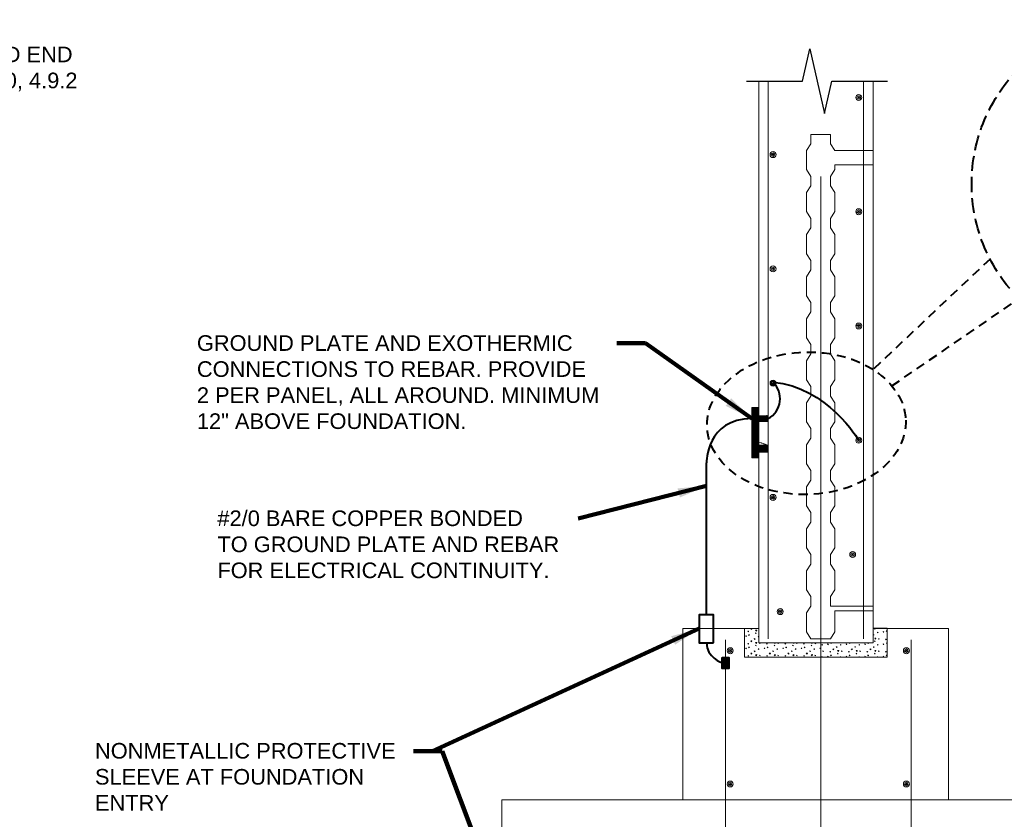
# Model space of a CAD drawing. Header units: inches. Extents: x 3093 to 4270, y -1112 to 250.
# Tile 6 of 8: x 3776 to 4086, y -605 to -353. Entities that reach past the tile are written whole.
import ezdxf

# ---------------------------------------------------------------- set-up
doc = ezdxf.new("R2010")
doc.units = ezdxf.units.IN
doc.header["$LTSCALE"] = 25
doc.header["$MEASUREMENT"] = 0
doc.linetypes.add('DGN Style 2', pattern=[0.190084, 0.11405, -0.076034])
doc.linetypes.add('DGN Style 3', pattern=[0.266118, 0.190084, -0.076034])
for name, color, linetype, lineweight in [('E-ANNO-TEXT', 7, 'Continuous', 0), ('E-LTNG-COND', 212, 'Continuous', 40), ('G-ANNO-DIM', 1, 'Continuous', 0), ('G-ANNO-PATT', 9, 'Continuous', 0), ('G-ANNO-TEXT', 2, 'Continuous', 30), ('S-FNDN-FTNG', 48, 'Continuous', 13), ('S-REIN-RBAR', 5, 'Continuous', 13), ('S-WALL-LOAD', 3, 'Continuous', 13)]:
    doc.layers.add(name, color=color, linetype=linetype, lineweight=lineweight)
doc.styles.add("_1 4 1'-0", font='arial.ttf', dxfattribs={"height": 6})
doc.styles.add('Notes', font='arial.ttf', dxfattribs={"height": 0.098425})
doc.dimstyles.new("1 4 1'-0", dxfattribs={"dimtxt": 6, "dimasz": 9, "dimexe": 3, "dimexo": 3, "dimgap": 3, "dimtad": 1, "dimdec": 0, "dimzin": 11, "dimdsep": 46, "dimlunit": 3, "dimtxsty": "_1 4 1'-0", "dimcen": 0.09, "dimclrd": 256, "dimadec": 4, "dimazin": 3, "dimtfac": 1, "dimtdec": 0, "dimtofl": 0, "dimtmove": 0, "dimatfit": 3, "dimfxl": 1, "dimfrac": 2, "dimtolj": 1, "dimtzin": 11, "dimlwd": -1, "dimarcsym": 0})

# ---------------------------------------------------------------- blocks, each defined once
blk = doc.blocks.new('REINFDOT')
at = {"ltscale": 3.175}
for radius in [0.00992, 0.00595, 0.00198]:
    blk.add_circle((0, 0), radius, dxfattribs=at)
blk = doc.blocks.new('REINF. DOT')
at = {"layer": 'S-REIN-RBAR', "xscale": 100, "yscale": 100, "zscale": 100, "rotation": 90.00000000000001}
blk.add_blockref('REINFDOT', (115.99, 78.07), dxfattribs=at)
blk = doc.blocks.new('REINF. DOT_1')
at = {"layer": 'S-REIN-RBAR', "extrusion": (0, 0, -1), "xscale": 100, "yscale": -100, "zscale": 100, "rotation": 89.99999999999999}
blk.add_blockref('REINFDOT', (-115.99, 78.07), dxfattribs=at)

msp = doc.modelspace()

# ---------------------------------------------------------------- hatches: boundary and pattern name
at = {"layer": 'E-ANNO-TEXT'}
h = msp.add_hatch(dxfattribs=at)
h.set_pattern_fill('CROSSHATCH', color=6, style=0, pattern_type=2)
h.set_pattern_definition([(45, (4008.2952, -480.6568), (-0.70711, 0.70711), []), (315, (4008.295, -480.657), (8.485, 8.485), [])])
edge = h.paths.add_edge_path()
edge.add_line((4009.12, -486.14), (4009.12, -479.62))
edge.add_line((4009.12, -479.62), (4009.12, -477.85))
edge.add_line((4009.12, -477.85), (4009.12, -475.22))
edge.add_line((4009.12, -475.22), (4006.91, -475.22))
edge.add_line((4006.91, -475.22), (4006.91, -485.25))
edge.add_ellipse((4026.46, -455.78), major_axis=(-40.19, -2.84), ratio=0.823702, start_angle=57.6063, end_angle=61.1534)
h = msp.add_hatch(dxfattribs=at)
h.set_pattern_fill('CROSSHATCH', color=6, style=0, pattern_type=2)
h.set_pattern_definition([(45, (4008.4914, -488.1628), (-0.70711, 0.70711), []), (315, (4008.491, -488.163), (8.485, 8.485), [])])
edge = h.paths.add_edge_path()
edge.add_ellipse((4026.46, -455.78), major_axis=(-40.19, -2.84), ratio=0.823702, start_angle=57.6063, end_angle=61.1534)
edge.add_line((4009.12, -486.14), (4009.12, -479.62))
edge.add_line((4009.12, -479.62), (4009.12, -477.85))
edge.add_line((4009.12, -477.85), (4009.12, -475.22))
edge.add_line((4009.12, -475.22), (4006.91, -475.22))
edge.add_line((4006.91, -475.22), (4006.91, -485.25))
h = msp.add_hatch(dxfattribs=at)
h.set_pattern_fill('CROSSHATCH', color=6, style=0, pattern_type=2)
h.set_pattern_definition([(45, (4007.5105, -478.3511), (-0.70711, 0.70711), []), (315, (4007.51, -478.351), (8.485, 8.485), [])])
edge = h.paths.add_edge_path()
edge.add_ellipse((4026.46, -455.78), major_axis=(-40.19, -2.84), ratio=0.823702, start_angle=57.6063, end_angle=61.1534)
edge.add_line((4009.12, -486.14), (4009.12, -479.62))
edge.add_line((4009.12, -479.62), (4009.12, -477.85))
edge.add_line((4009.12, -477.85), (4009.12, -475.22))
edge.add_line((4009.12, -475.22), (4006.91, -475.22))
edge.add_line((4006.91, -475.22), (4006.91, -485.25))
h = msp.add_hatch(dxfattribs=at)
h.set_pattern_fill('CROSSHATCH', color=6, style=0, pattern_type=2)
h.set_pattern_definition([(45, (4007.7066, -477.3699), (-0.70711, 0.70711), []), (315, (4007.707, -477.37), (8.485, 8.485), [])])
edge = h.paths.add_edge_path()
edge.add_ellipse((4026.46, -455.78), major_axis=(-40.19, -2.84), ratio=0.823702, start_angle=57.6063, end_angle=61.1534)
edge.add_line((4009.12, -486.14), (4009.12, -479.62))
edge.add_line((4009.12, -479.62), (4009.12, -477.85))
edge.add_line((4009.12, -477.85), (4009.12, -475.22))
edge.add_line((4009.12, -475.22), (4006.91, -475.22))
edge.add_line((4006.91, -475.22), (4006.91, -485.25))
h = msp.add_hatch(dxfattribs=at)
h.set_pattern_fill('CROSSHATCH', color=6, style=0, pattern_type=2)
h.set_pattern_definition([(45, (4007.9519, -476.4378), (-0.70711, 0.70711), []), (315, (4007.952, -476.438), (8.485, 8.485), [])])
edge = h.paths.add_edge_path()
edge.add_ellipse((4026.46, -455.78), major_axis=(-40.19, -2.84), ratio=0.823702, start_angle=57.6063, end_angle=61.1534)
edge.add_line((4009.12, -486.14), (4009.12, -479.62))
edge.add_line((4009.12, -479.62), (4009.12, -477.85))
edge.add_line((4009.12, -477.85), (4009.12, -475.22))
edge.add_line((4009.12, -475.22), (4006.91, -475.22))
edge.add_line((4006.91, -475.22), (4006.91, -485.25))
h = msp.add_hatch(dxfattribs=at)
h.set_pattern_fill('CROSSHATCH', color=6, style=0, pattern_type=2)
h.set_pattern_definition([(45, (4007.9028, -482.2267), (-0.70711, 0.70711), []), (315, (4007.903, -482.227), (8.485, 8.485), [])])
edge = h.paths.add_edge_path()
edge.add_ellipse((4026.46, -455.78), major_axis=(-40.19, -2.84), ratio=0.823702, start_angle=57.6063, end_angle=61.1534)
edge.add_line((4009.12, -486.14), (4009.12, -479.62))
edge.add_line((4009.12, -479.62), (4009.12, -477.85))
edge.add_line((4009.12, -477.85), (4009.12, -475.22))
edge.add_line((4009.12, -475.22), (4006.91, -475.22))
edge.add_line((4006.91, -475.22), (4006.91, -485.25))
h = msp.add_hatch(dxfattribs=at)
h.set_pattern_fill('CROSSHATCH', color=6, style=0, pattern_type=2)
h.set_pattern_definition([(45, (4007.8047, -484.14), (-0.70711, 0.70711), []), (315, (4007.805, -484.14), (8.485, 8.485), [])])
edge = h.paths.add_edge_path()
edge.add_line((4009.12, -486.14), (4009.12, -479.62))
edge.add_line((4009.12, -479.62), (4009.12, -477.85))
edge.add_line((4009.12, -477.85), (4009.12, -475.22))
edge.add_line((4009.12, -475.22), (4006.91, -475.22))
edge.add_line((4006.91, -475.22), (4006.91, -485.25))
edge.add_ellipse((4026.46, -455.78), major_axis=(-40.19, -2.84), ratio=0.823702, start_angle=57.6063, end_angle=61.1534)
h = msp.add_hatch(dxfattribs=at)
h.set_pattern_fill('CROSSHATCH', color=6, style=0, pattern_type=2)
h.set_pattern_definition([(45, (4007.6576, -487.6722), (-0.70711, 0.70711), []), (315, (4007.658, -487.672), (8.485, 8.485), [])])
edge = h.paths.add_edge_path()
edge.add_ellipse((4026.46, -455.78), major_axis=(-40.19, -2.84), ratio=0.823702, start_angle=57.6063, end_angle=61.1534)
edge.add_line((4009.12, -486.14), (4009.12, -479.62))
edge.add_line((4009.12, -479.62), (4009.12, -477.85))
edge.add_line((4009.12, -477.85), (4009.12, -475.22))
edge.add_line((4009.12, -475.22), (4006.91, -475.22))
edge.add_line((4006.91, -475.22), (4006.91, -485.25))
h = msp.add_hatch(dxfattribs=at)
h.set_pattern_fill('CROSSHATCH', color=6, style=0, pattern_type=2)
h.set_pattern_definition([(45, (4010.257, -478.7925), (-0.7071, 0.7071), []), (315, (4010.257, -478.792), (8.485, 8.485), [])])
h.paths.add_polyline_path([(4009.12, -479.62), (4012.12, -479.62), (4012.12, -477.79), (4009.12, -477.85)])
h = msp.add_hatch(dxfattribs=at)
h.set_pattern_fill('CROSSHATCH', color=6, style=0, pattern_type=2)
h.set_pattern_definition([(45, (4007.4614, -477.5169), (-0.7071, 0.7071), []), (315, (4007.461, -477.517), (8.485, 8.485), [])])
h.paths.add_polyline_path([(4009.12, -479.62), (4012.12, -479.62), (4012.12, -477.79), (4009.12, -477.85)])
h = msp.add_hatch(dxfattribs=at)
h.set_pattern_fill('CROSSHATCH', color=6, style=0, pattern_type=2)
h.set_pattern_definition([(45, (4010.5513, -478.9396), (-0.7071, 0.7071), []), (315, (4010.551, -478.94), (8.485, 8.485), [])])
h.paths.add_polyline_path([(4009.12, -479.62), (4012.12, -479.62), (4012.12, -477.79), (4009.12, -477.85)])
h = msp.add_hatch(dxfattribs=at)
h.set_pattern_fill('CROSSHATCH', color=6, style=0, pattern_type=2)
h.set_pattern_definition([(45, (4009.8156, -478.9887), (-0.7071, 0.7071), []), (315, (4009.816, -478.989), (8.485, 8.485), [])])
h.paths.add_polyline_path([(4012.12, -479.62), (4012.12, -477.79), (4009.12, -477.85), (4009.12, -479.62)])
h = msp.add_hatch(dxfattribs=at)
h.set_pattern_fill('CROSSHATCH', color=6, style=0, pattern_type=2)
h.set_pattern_definition([(45, (4010.4532, -478.6453), (-0.7071, 0.7071), []), (315, (4010.453, -478.645), (8.485, 8.485), [])])
h.paths.add_polyline_path([(4012.12, -479.62), (4012.12, -477.79), (4009.12, -477.85), (4009.12, -479.62)])
h = msp.add_hatch(dxfattribs=at)
h.set_pattern_fill('CROSSHATCH', color=6, style=0, pattern_type=2)
h.set_pattern_definition([(45, (4011.287, -478.6453), (-0.7071, 0.7071), []), (315, (4011.287, -478.645), (8.485, 8.485), [])])
h.paths.add_polyline_path([(4012.12, -479.62), (4012.12, -477.79), (4009.12, -477.85), (4009.12, -479.62)])
h = msp.add_hatch(dxfattribs=at)
h.set_pattern_fill('CROSSHATCH', color=6, style=0, pattern_type=2)
h.set_pattern_definition([(45, (4011.5813, -478.7925), (-0.7071, 0.7071), []), (315, (4011.581, -478.792), (8.485, 8.485), [])])
h.paths.add_polyline_path([(4012.12, -477.79), (4009.12, -477.85), (4009.12, -479.62), (4012.12, -479.62)])
h = msp.add_hatch(dxfattribs=at)
h.set_pattern_fill('CROSSHATCH', color=6, style=0, pattern_type=2)
h.set_pattern_definition([(45, (4009.4233, -478.6944), (-0.7071, 0.7071), []), (315, (4009.423, -478.694), (8.485, 8.485), [])])
h.paths.add_polyline_path([(4012.12, -477.79), (4009.12, -477.85), (4009.12, -479.62), (4012.12, -479.62)])
h = msp.add_hatch(dxfattribs=at)
h.set_pattern_fill('CROSSHATCH', color=6, style=0, pattern_type=2)
h.set_pattern_definition([(45, (4010.0118, -478.8415), (-0.7071, 0.7071), []), (315, (4010.012, -478.842), (8.485, 8.485), [])])
h.paths.add_polyline_path([(4009.12, -479.62), (4012.12, -479.62), (4012.12, -477.79), (4009.12, -477.85)])
h = msp.add_hatch(dxfattribs=at)
h.set_pattern_fill('CROSSHATCH', color=6, style=0, pattern_type=2)
h.set_pattern_definition([(45, (4010.7965, -478.8415), (-0.7071, 0.7071), []), (315, (4010.797, -478.842), (8.485, 8.485), [])])
h.paths.add_polyline_path([(4012.12, -479.62), (4012.12, -477.79), (4009.12, -477.85), (4009.12, -479.62)])
h = msp.add_hatch(dxfattribs=at)
h.set_pattern_fill('CROSSHATCH', color=6, style=0, pattern_type=2)
h.set_pattern_definition([(45, (4014.6926, -476.7351), (-0.7071, 0.7071), []), (315, (4014.693, -476.735), (8.485, 8.485), [])])
h.paths.add_polyline_path([(4009.12, -479.62), (4012.12, -479.62), (4012.12, -477.79), (4009.12, -477.85)])
h = msp.add_hatch(dxfattribs=at)
h.set_pattern_fill('CROSSHATCH', color=6, style=0, pattern_type=2)
h.set_pattern_definition([(45, (4008.3933, -488.0646), (-0.7071, 0.7071), []), (315, (4008.393, -488.065), (8.485, 8.485), [])])
edge = h.paths.add_edge_path()
edge.add_ellipse((4026.46, -455.78), major_axis=(-40.19, -2.84), ratio=0.823702, start_angle=57.6063, end_angle=61.1534, ccw=False)
edge.add_line((4006.91, -485.25), (4006.91, -491.11))
edge.add_line((4006.91, -491.11), (4009.12, -491.11))
edge.add_line((4009.12, -491.11), (4009.12, -489.3))
edge.add_line((4009.12, -489.3), (4009.12, -487.13))
edge.add_line((4009.12, -487.13), (4009.12, -486.14))
h = msp.add_hatch(dxfattribs=at)
h.set_pattern_fill('CROSSHATCH', color=6, style=0, pattern_type=2)
h.set_pattern_definition([(45, (4010.7475, -488.0646), (-0.7071, 0.7071), []), (315, (4010.748, -488.065), (8.485, 8.485), [])])
edge = h.paths.add_edge_path()
edge.add_line((4006.91, -485.25), (4006.91, -491.11))
edge.add_line((4006.91, -491.11), (4009.12, -491.11))
edge.add_line((4009.12, -491.11), (4009.12, -489.3))
edge.add_line((4009.12, -489.3), (4009.12, -487.13))
edge.add_line((4009.12, -487.13), (4009.12, -486.14))
edge.add_ellipse((4026.46, -455.78), major_axis=(-40.19, -2.84), ratio=0.823702, start_angle=57.6063, end_angle=61.1534, ccw=False)
h = msp.add_hatch(dxfattribs=at)
h.set_pattern_fill('CROSSHATCH', color=6, style=0, pattern_type=2)
h.set_pattern_definition([(45, (4007.60855, -488.9476), (-0.7071, 0.7071), []), (315, (4007.609, -488.948), (8.485, 8.485), [])])
edge = h.paths.add_edge_path()
edge.add_ellipse((4026.46, -455.78), major_axis=(-40.19, -2.84), ratio=0.823702, start_angle=57.6063, end_angle=61.1534, ccw=False)
edge.add_line((4006.91, -485.25), (4006.91, -491.11))
edge.add_line((4006.91, -491.11), (4009.12, -491.11))
edge.add_line((4009.12, -491.11), (4009.12, -489.3))
edge.add_line((4009.12, -489.3), (4009.12, -487.13))
edge.add_line((4009.12, -487.13), (4009.12, -486.14))
h = msp.add_hatch(dxfattribs=at)
h.set_pattern_fill('CROSSHATCH', color=6, style=0, pattern_type=2)
h.set_pattern_definition([(45, (4008.05, -487.7702), (-0.7071, 0.7071), []), (315, (4008.05, -487.77), (8.485, 8.485), [])])
edge = h.paths.add_edge_path()
edge.add_line((4006.91, -485.25), (4006.91, -491.11))
edge.add_line((4006.91, -491.11), (4009.12, -491.11))
edge.add_line((4009.12, -491.11), (4009.12, -489.3))
edge.add_line((4009.12, -489.3), (4009.12, -487.13))
edge.add_line((4009.12, -487.13), (4009.12, -486.14))
edge.add_ellipse((4026.46, -455.78), major_axis=(-40.19, -2.84), ratio=0.823702, start_angle=57.6063, end_angle=61.1534, ccw=False)
h = msp.add_hatch(dxfattribs=at)
h.set_pattern_fill('CROSSHATCH', color=6, style=0, pattern_type=2)
h.set_pattern_definition([(45, (4007.60855, -487.9174), (-0.7071, 0.7071), []), (315, (4007.609, -487.917), (8.485, 8.485), [])])
edge = h.paths.add_edge_path()
edge.add_ellipse((4026.46, -455.78), major_axis=(-40.19, -2.84), ratio=0.823702, start_angle=57.6063, end_angle=61.1534, ccw=False)
edge.add_line((4006.91, -485.25), (4006.91, -491.11))
edge.add_line((4006.91, -491.11), (4009.12, -491.11))
edge.add_line((4009.12, -491.11), (4009.12, -489.3))
edge.add_line((4009.12, -489.3), (4009.12, -487.13))
edge.add_line((4009.12, -487.13), (4009.12, -486.14))
h = msp.add_hatch(dxfattribs=at)
h.set_pattern_fill('CROSSHATCH', color=6, style=0, pattern_type=2)
h.set_pattern_definition([(45, (4008.6385, -486.5438), (-0.7071, 0.7071), []), (315, (4008.639, -486.544), (8.485, 8.485), [])])
edge = h.paths.add_edge_path()
edge.add_ellipse((4026.46, -455.78), major_axis=(-40.19, -2.84), ratio=0.823702, start_angle=57.6063, end_angle=61.1534, ccw=False)
edge.add_line((4006.91, -485.25), (4006.91, -491.11))
edge.add_line((4006.91, -491.11), (4009.12, -491.11))
edge.add_line((4009.12, -491.11), (4009.12, -489.3))
edge.add_line((4009.12, -489.3), (4009.12, -487.13))
edge.add_line((4009.12, -487.13), (4009.12, -486.14))
h = msp.add_hatch(dxfattribs=at)
h.set_pattern_fill('CROSSHATCH', color=6, style=0, pattern_type=2)
h.set_pattern_definition([(45, (4008.05, -486.8872), (-0.7071, 0.7071), []), (315, (4008.05, -486.887), (8.485, 8.485), [])])
edge = h.paths.add_edge_path()
edge.add_line((4006.91, -485.25), (4006.91, -491.11))
edge.add_line((4006.91, -491.11), (4009.12, -491.11))
edge.add_line((4009.12, -491.11), (4009.12, -489.3))
edge.add_line((4009.12, -489.3), (4009.12, -487.13))
edge.add_line((4009.12, -487.13), (4009.12, -486.14))
edge.add_ellipse((4026.46, -455.78), major_axis=(-40.19, -2.84), ratio=0.823702, start_angle=57.6063, end_angle=61.1534, ccw=False)
h = msp.add_hatch(dxfattribs=at)
h.set_pattern_fill('CROSSHATCH', color=6, style=0, pattern_type=2)
h.set_pattern_definition([(45, (4007.5595, -489.9779), (-0.7071, 0.7071), []), (315, (4007.56, -489.978), (8.485, 8.485), [])])
edge = h.paths.add_edge_path()
edge.add_ellipse((4026.46, -455.78), major_axis=(-40.19, -2.84), ratio=0.823702, start_angle=57.6063, end_angle=61.1534, ccw=False)
edge.add_line((4006.91, -485.25), (4006.91, -491.11))
edge.add_line((4006.91, -491.11), (4009.12, -491.11))
edge.add_line((4009.12, -491.11), (4009.12, -489.3))
edge.add_line((4009.12, -489.3), (4009.12, -487.13))
edge.add_line((4009.12, -487.13), (4009.12, -486.14))
h = msp.add_hatch(dxfattribs=at)
h.set_pattern_fill('CROSSHATCH', color=6, style=0, pattern_type=2)
h.set_pattern_definition([(45, (4007.4124, -490.6156), (-0.7071, 0.7071), []), (315, (4007.412, -490.616), (8.485, 8.485), [])])
edge = h.paths.add_edge_path()
edge.add_ellipse((4026.46, -455.78), major_axis=(-40.19, -2.84), ratio=0.823702, start_angle=57.6063, end_angle=61.1534, ccw=False)
edge.add_line((4006.91, -485.25), (4006.91, -491.11))
edge.add_line((4006.91, -491.11), (4009.12, -491.11))
edge.add_line((4009.12, -491.11), (4009.12, -489.3))
edge.add_line((4009.12, -489.3), (4009.12, -487.13))
edge.add_line((4009.12, -487.13), (4009.12, -486.14))
h = msp.add_hatch(dxfattribs=at)
h.set_pattern_fill('CROSSHATCH', color=6, style=0, pattern_type=2)
h.set_pattern_definition([(45, (4008.0009, -489.5854), (-0.7071, 0.7071), []), (315, (4008.001, -489.585), (8.485, 8.485), [])])
edge = h.paths.add_edge_path()
edge.add_ellipse((4026.46, -455.78), major_axis=(-40.19, -2.84), ratio=0.823702, start_angle=57.6063, end_angle=61.1534, ccw=False)
edge.add_line((4006.91, -485.25), (4006.91, -491.11))
edge.add_line((4006.91, -491.11), (4009.12, -491.11))
edge.add_line((4009.12, -491.11), (4009.12, -489.3))
edge.add_line((4009.12, -489.3), (4009.12, -487.13))
edge.add_line((4009.12, -487.13), (4009.12, -486.14))
h = msp.add_hatch(dxfattribs=at)
h.set_pattern_fill('CROSSHATCH', color=6, style=0, pattern_type=2)
h.set_pattern_definition([(45, (4007.8538, -489.8797), (-0.7071, 0.7071), []), (315, (4007.854, -489.88), (8.485, 8.485), [])])
edge = h.paths.add_edge_path()
edge.add_line((4006.91, -485.25), (4006.91, -491.11))
edge.add_line((4006.91, -491.11), (4009.12, -491.11))
edge.add_line((4009.12, -491.11), (4009.12, -489.3))
edge.add_line((4009.12, -489.3), (4009.12, -487.13))
edge.add_line((4009.12, -487.13), (4009.12, -486.14))
edge.add_ellipse((4026.46, -455.78), major_axis=(-40.19, -2.84), ratio=0.823702, start_angle=57.6063, end_angle=61.1534, ccw=False)
h = msp.add_hatch(dxfattribs=at)
h.set_pattern_fill('CROSSHATCH', color=6, style=0, pattern_type=2)
h.set_pattern_definition([(45, (4010.6004, -488.5062), (-0.7071, 0.7071), []), (315, (4010.6, -488.506), (8.485, 8.485), [])])
h.paths.add_polyline_path([(4009.12, -489.3), (4012.12, -489.3), (4012.12, -487.14), (4009.12, -487.13)])
h = msp.add_hatch(dxfattribs=at)
h.set_pattern_fill('CROSSHATCH', color=6, style=0, pattern_type=2)
h.set_pattern_definition([(45, (4010.3061, -478.7926), (-0.70711, 0.70711), []), (315, (4010.306, -478.793), (8.485, 8.485), [])])
h.paths.add_polyline_path([(4009.12, -487.13), (4009.12, -489.3), (4012.12, -489.3), (4012.12, -487.14)])
h = msp.add_hatch(dxfattribs=at)
h.set_pattern_fill('CROSSHATCH', color=6, style=0, pattern_type=2)
h.set_pattern_definition([(45, (4010.7965, -488.9968), (-0.7071, 0.7071), []), (315, (4010.797, -488.997), (8.485, 8.485), [])])
h.paths.add_polyline_path([(4009.12, -489.3), (4012.12, -489.3), (4012.12, -487.14), (4009.12, -487.13)])
h = msp.add_hatch(dxfattribs=at)
h.set_pattern_fill('CROSSHATCH', color=6, style=0, pattern_type=2)
h.set_pattern_definition([(45, (4009.8156, -488.9968), (-0.7071, 0.7071), []), (315, (4009.816, -488.997), (8.485, 8.485), [])])
h.paths.add_polyline_path([(4009.12, -489.3), (4012.12, -489.3), (4012.12, -487.14), (4009.12, -487.13)])
h = msp.add_hatch(dxfattribs=at)
h.set_pattern_fill('CROSSHATCH', color=6, style=0, pattern_type=2)
h.set_pattern_definition([(45, (4011.238, -488.6043), (-0.7071, 0.7071), []), (315, (4011.238, -488.604), (8.485, 8.485), [])])
h.paths.add_polyline_path([(4009.12, -489.3), (4012.12, -489.3), (4012.12, -487.14), (4009.12, -487.13)])
h = msp.add_hatch(dxfattribs=at)
h.set_pattern_fill('CROSSHATCH', color=6, style=0, pattern_type=2)
h.set_pattern_definition([(45, (4011.0908, -488.0156), (-0.7071, 0.7071), []), (315, (4011.091, -488.016), (8.485, 8.485), [])])
h.paths.add_polyline_path([(4009.12, -487.13), (4009.12, -489.3), (4012.12, -489.3), (4012.12, -487.14)])
h = msp.add_hatch(dxfattribs=at)
h.set_pattern_fill('CROSSHATCH', color=6, style=0, pattern_type=2)
h.set_pattern_definition([(45, (4011.3851, -487.7703), (-0.7071, 0.7071), []), (315, (4011.385, -487.77), (8.485, 8.485), [])])
h.paths.add_polyline_path([(4012.12, -487.14), (4009.12, -487.13), (4009.12, -489.3), (4012.12, -489.3)])
h = msp.add_hatch(dxfattribs=at)
h.set_pattern_fill('CROSSHATCH', color=6, style=0, pattern_type=2)
h.set_pattern_definition([(45, (4010.257, -488.7025), (-0.7071, 0.7071), []), (315, (4010.257, -488.702), (8.485, 8.485), [])])
h.paths.add_polyline_path([(4012.12, -487.14), (4009.12, -487.13), (4009.12, -489.3), (4012.12, -489.3)])
h = msp.add_hatch(dxfattribs=at)
h.set_pattern_fill('CROSSHATCH', color=6, style=0, pattern_type=2)
h.set_pattern_definition([(45, (4009.4723, -488.5062), (-0.7071, 0.7071), []), (315, (4009.472, -488.506), (8.485, 8.485), [])])
h.paths.add_polyline_path([(4012.12, -489.3), (4012.12, -487.14), (4009.12, -487.13), (4009.12, -489.3)])
h = msp.add_hatch(dxfattribs=at)
h.set_pattern_fill('CROSSHATCH', color=6, style=0, pattern_type=2)
h.set_pattern_definition([(45, (4010.3551, -488.7025), (-0.7071, 0.7071), []), (315, (4010.355, -488.702), (8.485, 8.485), [])])
h.paths.add_polyline_path([(4009.12, -487.13), (4009.12, -489.3), (4012.12, -489.3), (4012.12, -487.14)])
h = msp.add_hatch(dxfattribs=at)
h.set_pattern_fill('CROSSHATCH', color=6, style=0, pattern_type=2)
h.set_pattern_definition([(45, (4011.1399, -488.7515), (-0.7071, 0.7071), []), (315, (4011.14, -488.752), (8.485, 8.485), [])])
h.paths.add_polyline_path([(4012.12, -487.14), (4009.12, -487.13), (4009.12, -489.3), (4012.12, -489.3)])
at = {"layer": 'E-LTNG-COND'}
h = msp.add_hatch(dxfattribs=at)
h.set_pattern_fill('HATCH', color=212, style=0, pattern_type=2)
h.set_pattern_definition([(45, (3999.229983, -553.96602), (-0.01414214, 0.01414214), [])])
h.paths.add_polyline_path([(3997.58, -553.97), (3999.67, -553.97), (3999.67, -557.45), (3997.58, -557.45)])
at = {"layer": 'G-ANNO-PATT'}
h = msp.add_hatch(dxfattribs=at)
h.set_pattern_fill('CONCRETE', color=256, style=0, pattern_type=2)
h.set_pattern_definition([(140.3968, (4023.63124, -554.8127), (-5.837096, 3.863534), [0.28125, -30.02254]), (140.3968, (4023.3959, -557.5024), (-5.837096, 3.863534), [0.28125, -30.02254]), (140.397, (4020.8105, -555.333), (-5.837096, 3.863534), [0.28125, -30.02254]), (82.1795, (4023.3959, -557.50244), (2e-07, -3.863534), [0.225, -42.67285]), (82.1795, (4023.63124, -554.8127), (2e-07, -3.863534), [0.225, -42.67285]), (82.1795, (4020.8105, -555.33303), (2e-07, -3.863534), [0.225, -42.67285]), (190.2326, (4023.4156, -557.27817), (-40.859675, -7.7270674), [0.23903, -65.0068]), (190.2326, (4023.6509, -554.58845), (-40.859675, -7.7270674), [0.23903, -65.0068]), (190.2326, (4020.8302, -555.10876), (-40.859675, -7.7270674), [0.23903, -65.0068]), (136.6028, (4024.3741, -556.8089), (-29.185482, 27.044735), [0.42188, -55.8116]), (136.6028, (4020.10048, -557.30605), (-29.185482, 27.044735), [0.42188, -55.8116]), (186.8622, (4024.4259, -556.47525), (-29.1854824, -3.863533), [0.35854, -64.3128]), (186.8622, (4020.15226, -556.9724), (-29.1854824, -3.863533), [0.35854, -64.3128]), (81.4086, (4024.3741, -556.8089), (3e-07, -3.863533), [0.3375, -38.7363]), (81.4086, (4020.1005, -557.30605), (3e-07, -3.863533), [0.3375, -38.7363]), (110.692, (4025.3087, -556.0639), (1e-07, -3.86353), [0.28125, -16.2385]), (110.692, (4022.5893, -555.1515), (1e-07, -3.86353), [0.28125, -16.2385]), (110.692, (4021.0795, -557.3899), (1e-07, -3.86353), [0.28125, -16.2385]), (110.692, (4019.87, -554.239), (1e-07, -3.86353), [0.28125, -16.2385]), (56.1196, (4025.30865, -556.0639), (-17.51129, -27.044734), [0.225, -41.65847]), (56.1196, (4021.0795, -557.38987), (-17.51129, -27.044734), [0.225, -41.65847]), (56.1196, (4022.58934, -555.15146), (-17.51129, -27.044734), [0.225, -41.65847]), (56.1196, (4019.87003, -554.23903), (-17.51129, -27.044734), [0.225, -41.65847]), (161.688, (4021.2054, -557.2032), (-5.8371, 3.86353), [0.239, -12.0579]), (161.688, (4025.4345, -555.8772), (-5.8371, 3.86353), [0.239, -12.0579]), (161.688, (4022.7152, -554.9648), (-5.8371, 3.86353), [0.239, -12.0579]), (161.688, (4019.9959, -554.0524), (-5.8371, 3.86353), [0.239, -12.0579])])
h.paths.add_polyline_path([(4025.49, -549.38), (4009.12, -549.38), (4009.12, -544.88), (4006.12, -544.88), (4004.62, -544.88), (4004.62, -553.88), (4028.62, -553.88), (4028.62, -549.38)])
h = msp.add_hatch(dxfattribs=at)
h.set_pattern_fill('CONCRETE', color=256, style=0, pattern_type=2)
h.set_pattern_definition([(140.397, (4037.791, -553.4968), (-5.837096, 3.863534), [0.28125, -30.02254]), (140.397, (4037.5557, -556.1865), (-5.837096, 3.863534), [0.28125, -30.02254]), (140.397, (4034.9703, -554.0171), (-5.837096, 3.863534), [0.28125, -30.02254]), (82.1795, (4037.5557, -556.1865), (2e-07, -3.863534), [0.225, -42.67285]), (82.1795, (4037.791, -553.4968), (2e-07, -3.863534), [0.225, -42.67285]), (82.1795, (4034.9703, -554.0171), (2e-07, -3.863534), [0.225, -42.67285]), (190.2326, (4037.57536, -555.96224), (-40.859675, -7.7270674), [0.23903, -65.0068]), (190.2326, (4037.81068, -553.2725), (-40.859675, -7.727067), [0.23903, -65.0068]), (190.2326, (4034.98996, -553.79283), (-40.859675, -7.7270674), [0.23903, -65.0068]), (136.6028, (4038.5339, -555.49295), (-29.185482, 27.044735), [0.42188, -55.8116]), (136.6028, (4034.26025, -555.9901), (-29.185482, 27.044735), [0.42188, -55.8116]), (186.8622, (4038.58568, -555.1593), (-29.185482, -3.863533), [0.35854, -64.3128]), (186.8622, (4034.31203, -555.65648), (-29.1854824, -3.863533), [0.35854, -64.3128]), (81.4086, (4038.5339, -555.49295), (3e-07, -3.863533), [0.3375, -38.7363]), (81.4086, (4034.26025, -555.9901), (3e-07, -3.863533), [0.3375, -38.7363]), (110.692, (4039.4684, -554.748), (1e-07, -3.86353), [0.28125, -16.2385]), (110.692, (4036.7491, -553.8355), (1e-07, -3.86353), [0.28125, -16.2385]), (110.692, (4035.2393, -556.0739), (1e-07, -3.86353), [0.28125, -16.2385]), (110.692, (4034.0298, -552.9231), (1e-07, -3.86353), [0.28125, -16.2385]), (56.1196, (4039.4684, -554.74796), (-17.51129, -27.044734), [0.225, -41.65847]), (56.1196, (4035.2393, -556.07393), (-17.51129, -27.044734), [0.225, -41.65847]), (56.1196, (4036.7491, -553.83553), (-17.51129, -27.044734), [0.225, -41.65847]), (56.1196, (4034.0298, -552.9231), (-17.51129, -27.044734), [0.225, -41.65847]), (161.688, (4035.3652, -555.8873), (-5.8371, 3.86353), [0.239, -12.0579]), (161.688, (4039.5943, -554.5613), (-5.8371, 3.86353), [0.239, -12.0579]), (161.688, (4036.875, -553.6489), (-5.8371, 3.86353), [0.239, -12.0579]), (161.688, (4034.1557, -552.7364), (-5.8371, 3.86353), [0.239, -12.0579])])
h.paths.add_polyline_path([(4049.62, -553.88), (4049.62, -544.88), (4045.12, -544.88), (4045.12, -549.38), (4031.75, -549.38), (4028.62, -549.38), (4028.62, -553.88)])

# ---------------------------------------------------------------- linework, layer by layer
at = {"layer": 'E-ANNO-TEXT', "color": 6, "elevation": -0.06, "flags": 128}
for points in [[(4009.12, -475.22), (4006.91, -475.22), (4006.91, -491.11), (4009.12, -491.11)], [(4009.12, -491.11), (4009.12, -489.3), (4012.12, -489.3), (4012.12, -487.14), (4009.12, -487.13), (4009.12, -479.62), (4012.12, -479.62), (4012.12, -477.79), (4009.12, -477.85), (4009.12, -475.22)]]:
    msp.add_lwpolyline(points, dxfattribs=at)
at = {"layer": 'E-ANNO-TEXT', "color": 5}
for centre, radius in [((4012.93, -467.35, -0.06), 0.243), ((4013.49, -467.42, -0.06), 0.747), ((4013.3, -467.45, -0.06), 0.494), ((4013.58, -467.48, -0.06), 0.75), ((4013.06, -467.55, -0.06), 0.201), ((4013.32, -468.19, -0.06), 0.184), ((4013.78, -467.34, -0.06), 0.604), ((4013.72, -467.71, -0.06), 0.267)]:
    msp.add_circle(centre, radius, dxfattribs=at)
at = {"layer": 'E-ANNO-TEXT', "color": 6}
for points in [[(4009.12, -479.62, -0.06), (4012.12, -479.62, -0.06), (4012.12, -477.79, -0.06), (4009.12, -477.85, -0.06)], [(4009.12, -479.62, -0.06), (4012.12, -479.62, -0.06), (4012.12, -477.79, -0.06), (4009.12, -477.85, -0.06)], [(4009.12, -479.62, -0.06), (4012.12, -479.62, -0.06), (4012.12, -477.79, -0.06), (4009.12, -477.85, -0.06)], [(4012.12, -479.62, -0.06), (4012.12, -477.79, -0.06), (4009.12, -477.85, -0.06), (4009.12, -479.62, -0.06)], [(4012.12, -479.62, -0.06), (4012.12, -477.79, -0.06), (4009.12, -477.85, -0.06), (4009.12, -479.62, -0.06)], [(4012.12, -479.62, -0.06), (4012.12, -477.79, -0.06), (4009.12, -477.85, -0.06), (4009.12, -479.62, -0.06)], [(4012.12, -477.79, -0.06), (4009.12, -477.85, -0.06), (4009.12, -479.62, -0.06), (4012.12, -479.62, -0.06)], [(4012.12, -477.79, -0.06), (4009.12, -477.85, -0.06), (4009.12, -479.62, -0.06), (4012.12, -479.62, -0.06)], [(4009.12, -479.62, -0.06), (4012.12, -479.62, -0.06), (4012.12, -477.79, -0.06), (4009.12, -477.85, -0.06)], [(4012.12, -479.62, -0.06), (4012.12, -477.79, -0.06), (4009.12, -477.85, -0.06), (4009.12, -479.62, -0.06)], [(4009.12, -479.62, -0.06), (4012.12, -479.62, -0.06), (4012.12, -477.79, -0.06), (4009.12, -477.85, -0.06)], [(4009.12, -489.3, -0.06), (4012.12, -489.3, -0.06), (4012.12, -487.14, -0.06), (4009.12, -487.13, -0.06)], [(4009.12, -487.13, -0.06), (4009.12, -489.3, -0.06), (4012.12, -489.3, -0.06), (4012.12, -487.14, -0.06)], [(4009.12, -489.3, -0.06), (4012.12, -489.3, -0.06), (4012.12, -487.14, -0.06), (4009.12, -487.13, -0.06)], [(4009.12, -489.3, -0.06), (4012.12, -489.3, -0.06), (4012.12, -487.14, -0.06), (4009.12, -487.13, -0.06)], [(4009.12, -489.3, -0.06), (4012.12, -489.3, -0.06), (4012.12, -487.14, -0.06), (4009.12, -487.13, -0.06)], [(4009.12, -487.13, -0.06), (4009.12, -489.3, -0.06), (4012.12, -489.3, -0.06), (4012.12, -487.14, -0.06)], [(4012.12, -487.14, -0.06), (4009.12, -487.13, -0.06), (4009.12, -489.3, -0.06), (4012.12, -489.3, -0.06)], [(4012.12, -487.14, -0.06), (4009.12, -487.13, -0.06), (4009.12, -489.3, -0.06), (4012.12, -489.3, -0.06)], [(4012.12, -489.3, -0.06), (4012.12, -487.14, -0.06), (4009.12, -487.13, -0.06), (4009.12, -489.3, -0.06)], [(4009.12, -487.13, -0.06), (4009.12, -489.3, -0.06), (4012.12, -489.3, -0.06), (4012.12, -487.14, -0.06)], [(4012.12, -487.14, -0.06), (4009.12, -487.13, -0.06), (4009.12, -489.3, -0.06), (4012.12, -489.3, -0.06)]]:
    msp.add_3dface(points, dxfattribs=at)
at = {"layer": 'E-LTNG-COND', "linetype": 'DGN Style 2', "lineweight": 40}
for p, q in [((4081.99, -428.45, -0.06), (4045.12, -463.26, -0.06)), ((4051.08, -468.41, -0.06), (4091.1, -440.98, -0.06))]:
    msp.add_line(p, q, dxfattribs=at)
at = {"layer": 'E-LTNG-COND', "linetype": 'Continuous', "lineweight": 40}
msp.add_line((3992.61, -540.53, -0.06), (3992.61, -492.62, -0.06), dxfattribs=at)
at = {"layer": 'E-LTNG-COND', "color": 7, "linetype": 'DGN Style 3'}
msp.add_circle((4127.86, -404.7, -0.06), 51.66, dxfattribs=at)
at = {"layer": 'E-LTNG-COND', "linetype": 'Continuous', "lineweight": 40}
msp.add_arc((4008.73, -472.46, -0.06), 7.11, 298.4998, 46.5171, dxfattribs=at)
at = {"layer": 'E-LTNG-COND', "color": 7, "linetype": 'DGN Style 2'}
msp.add_ellipse((4024.12, -480.21, -0.06), major_axis=(31.29, 0.96), ratio=0.716705, dxfattribs=at)
at = {"layer": 'E-LTNG-COND', "linetype": 'Continuous', "lineweight": 40}
for points in [[(4013.62, -467.3, -0.06), (4030.59, -468.55, -0.06), (4040.62, -485.55, -0.06), (4040.62, -485.55, -0.06)], [(4006.91, -478.73, -0.06), (3992.61, -478.73, -0.06), (3992.61, -492.62, -0.06), (3992.61, -492.62, -0.06)], [(3992.61, -549.36, -0.06), (3992.61, -553.92, -0.06), (3997.58, -555.71, -0.06), (3997.58, -555.71, -0.06)]]:
    msp.add_open_spline(points, degree=3, dxfattribs=at)
at = {"layer": 'E-LTNG-COND', "color": 212}
for points in [[(3994.89, -549.36, -0.06), (3994.89, -540.53, -0.06), (3990.32, -540.53, -0.06), (3990.32, -549.36, -0.06)], [(3997.58, -553.97, -0.06), (3999.67, -553.97, -0.06), (3999.67, -557.45, -0.06), (3997.58, -557.45, -0.06)]]:
    msp.add_3dface(points, dxfattribs=at)
at = {"layer": 'G-ANNO-PATT', "elevation": -0.06, "flags": 128}
for points in [[(4033.12, -394.28), (4031.75, -392.16), (4031.75, -389.16), (4025.49, -389.16), (4025.49, -392.16), (4024.12, -394.28), (4024.12, -400.28), (4025.49, -402.4), (4025.49, -405.4), (4024.12, -407.52), (4024.12, -413.52), (4025.49, -415.64), (4025.49, -418.64), (4024.12, -420.76), (4024.12, -426.76), (4025.49, -428.88), (4025.49, -431.88), (4024.12, -434.01), (4024.12, -440.01), (4025.49, -442.13), (4025.49, -445.13), (4024.12, -447.25), (4024.12, -453.25), (4025.49, -455.37), (4025.49, -458.37), (4024.12, -460.49), (4024.12, -466.49), (4025.49, -468.61), (4025.49, -471.61), (4024.12, -473.73), (4024.12, -479.73), (4025.49, -481.86), (4025.49, -484.86), (4024.12, -486.98), (4024.12, -492.98), (4025.49, -495.1), (4025.49, -498.1), (4024.12, -500.22), (4024.12, -506.22), (4025.49, -508.34), (4025.49, -511.34), (4024.12, -513.46), (4024.12, -519.46), (4025.49, -521.58), (4025.49, -524.58), (4024.12, -526.7), (4024.12, -532.7), (4025.49, -534.83), (4025.49, -537.83), (4024.12, -539.95), (4024.12, -545.95), (4025.49, -548.07), (4028.62, -548.07), (4031.75, -548.07), (4033.12, -545.95), (4033.12, -539.33), (4045.12, -539.33), (4045.12, -537.83), (4042.12, -537.83), (4033.12, -537.83), (4031.75, -537.83), (4031.75, -534.83), (4033.12, -532.7), (4033.12, -526.7), (4031.75, -524.58), (4031.75, -521.58), (4033.12, -519.46), (4033.12, -513.46), (4031.75, -511.34), (4031.75, -508.34), (4033.12, -506.22), (4033.12, -500.22), (4031.75, -498.1), (4031.75, -495.1), (4033.12, -492.98), (4033.12, -486.98), (4031.75, -484.86), (4031.75, -481.86), (4033.12, -479.73), (4033.12, -473.73), (4031.75, -471.61), (4031.75, -468.61), (4033.12, -466.49), (4033.12, -460.49), (4031.75, -458.37), (4031.75, -455.37), (4033.12, -453.25), (4033.12, -447.25), (4031.75, -445.13), (4031.75, -442.13), (4033.12, -440.01), (4033.12, -434.01), (4031.75, -431.88), (4031.75, -428.88), (4033.12, -426.76), (4033.12, -420.76), (4031.75, -418.64), (4031.75, -415.64), (4033.12, -413.52), (4033.12, -407.52), (4031.75, -405.4), (4031.75, -402.4), (4033.12, -400.28), (4033.12, -398.78), (4045.12, -398.78), (4045.12, -394.28), (4033.12, -394.28)], [(4025.49, -549.38), (4009.12, -549.38), (4009.12, -544.88), (4006.12, -544.88), (4004.62, -544.88), (4004.62, -553.88), (4028.62, -553.88), (4028.62, -549.38), (4025.49, -549.38)], [(4049.62, -553.88), (4049.62, -544.88), (4045.12, -544.88), (4045.12, -549.38), (4031.75, -549.38), (4028.62, -549.38), (4028.62, -553.88), (4049.62, -553.88)]]:
    msp.add_lwpolyline(points, close=True, dxfattribs=at)
at = {"layer": 'G-ANNO-TEXT'}
msp.add_line((4049.62, -544.88, -0.06), (4045.12, -544.88, -0.06), dxfattribs=at)
at = {"layer": 'G-ANNO-TEXT', "elevation": -0.06, "flags": 128}
msp.add_lwpolyline([(4005.28, -372.4), (4009.89, -372.4), (4022.88, -372.4), (4025.19, -362.24), (4029.81, -382.56), (4032.12, -372.4), (4049.73, -372.4)], dxfattribs=at)
at = {"layer": 'S-FNDN-FTNG'}
msp.add_line((3985.16, -598.88, -0.06), (3985.16, -544.88, -0.06), dxfattribs=at)
at = {"layer": 'S-FNDN-FTNG', "elevation": -0.06, "flags": 128}
for points in [[(3985.16, -544.88), (4004.62, -544.88)], [(4004.62, -544.88), (4004.62, -553.88), (4049.62, -553.88), (4049.62, -544.88)], [(4049.62, -544.88), (4068.89, -544.88), (4068.89, -598.88)]]:
    msp.add_lwpolyline(points, dxfattribs=at)
at = {"layer": 'S-FNDN-FTNG'}
msp.add_3dface([(3928.12, -634.88, -0.06), (4162.12, -634.88, -0.06), (4162.12, -598.88, -0.06), (3928.12, -598.88, -0.06)], dxfattribs=at)
at = {"layer": 'S-REIN-RBAR'}
for p, q in [((4012.12, -548.07, -0.06), (4012.12, -372.4, -0.06)), ((4042.12, -548.07, -0.06), (4042.12, -372.4, -0.06)), ((4028.62, -402.47, -0.06), (4028.62, -619.2, -0.06)), ((3998.62, -625.88, -0.06), (3998.62, -548.4, -0.06)), ((4057.12, -625.88, -0.06), (4057.12, -548.4, -0.06)), ((4057.12, -568.88, -0.06), (4057.12, -562.88, -0.06))]:
    msp.add_line(p, q, dxfattribs=at)
at = {"layer": 'S-WALL-LOAD'}
for p, q in [((4009.12, -549.38, -0.06), (4009.12, -372.4, -0.06)), ((4045.12, -549.38, -0.06), (4045.12, -372.4, -0.06)), ((4009.12, -549.38, -0.06), (4045.12, -549.38, -0.06))]:
    msp.add_line(p, q, dxfattribs=at)

# ---------------------------------------------------------------- block references
at = {"layer": 'S-REIN-RBAR', "xscale": 0.9448818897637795, "yscale": 0.9448818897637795, "zscale": 0.9448818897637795, "rotation": 180}
for p in [(4150.22, -303.78, -0.06), (4150.22, -303.78, -0.06), (4150.22, -339.78, -0.06), (4150.22, -339.78, -0.06), (4150.22, -375.78, -0.06), (4150.22, -375.78, -0.06), (4150.22, -411.78, -0.06), (4150.22, -411.78, -0.06), (4148.3, -447.78, -0.06), (4165.22, -478.1, -0.06), (4165.22, -520.1, -0.06)]:
    msp.add_blockref('REINF. DOT', p, dxfattribs=at)
at = {"layer": 'S-REIN-RBAR', "extrusion": (0, 0, -1), "xscale": 0.9448818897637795, "yscale": 0.9448818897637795, "zscale": 0.9448818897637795, "rotation": 180}
for p in [(-3904.02, -321.78, 0.06), (-3904.02, -321.78, 0.06), (-3904.02, -357.78, 0.06), (-3904.02, -357.78, 0.06), (-3904.02, -393.78, 0.06), (-3904.02, -393.78, 0.06), (-3904.02, -429.78, 0.06), (-3904.02, -429.78, 0.06), (-3906.27, -465.78, 0.06), (-3906.27, -465.78, 0.06), (-3890.52, -478.1, 0.06), (-3890.52, -520.1, 0.06)]:
    msp.add_blockref('REINF. DOT_1', p, dxfattribs=at)

# ---------------------------------------------------------------- texts
at = {"layer": 'E-LTNG-COND', "color": 7, "insert": (3727.59, -361.52, 0.45), "char_height": 4.9212, "width": 84.1936, "attachment_point": 1, "style": 'Notes'}
msp.add_mtext('INSTALL DEAD END\\PPER NFPA 780, 4.9.2\\P(TYP)', dxfattribs=at)
at = {"layer": 'G-ANNO-DIM', "linetype": 'Continuous', "lineweight": 40, "char_height": 4.9212, "attachment_point": 1, "style": 'Notes'}
for s, insert in [('GROUND PLATE AND EXOTHERMIC\\PCONNECTIONS TO REBAR. PROVIDE\\P2 PER PANEL, ALL AROUND. MINIMUM\\P12" ABOVE FOUNDATION. ', (3832.07, -452.46, -0.06)), ('#2/0 BARE COPPER BONDED\\PTO GROUND PLATE AND REBAR\\PFOR ELECTRICAL CONTINUITY.\\P', (3838.53, -507.67, -0.06)), ('NONMETALLIC PROTECTIVE\\PSLEEVE AT FOUNDATION\\PENTRY', (3799.96, -580.93, -0.06))]:
    msp.add_mtext(s, dxfattribs=dict(at, insert=insert))

# ---------------------------------------------------------------- leaders
at = {"layer": 'E-ANNO-TEXT', "annotation_type": 0, "has_hookline": 1, "hookline_direction": 0, "text_width": 65.98}
msp.add_leader([(3692.8, -400.61, 0.45), (3713.01, -364.07, 0.45), (3722.01, -364.07, 0.45)], dimstyle="1 4 1'-0", override={"dimgap": 6, "dimtad": 0, "dimclrd": 0, "dimlwd": 65534}, dxfattribs=at)
at = {"layer": 'G-ANNO-DIM', "annotation_type": 0, "has_hookline": 1, "hookline_direction": 1}
for points, text_width in [([(4006.91, -478.73, -0.06), (3973.4, -455, -0.06), (3964.4, -455, -0.06)], 126.11), ([(3992.61, -499.94, -0.06), (3952.19, -510.21, -0.06)], 107.48), ([(3923.64, -621.35, -0.06), (3909.35, -583.47, -0.06), (3900.35, -583.47, -0.06)], 93.84)]:
    msp.add_leader(points, dimstyle="1 4 1'-0", override={"dimgap": 6, "dimtad": 0, "dimclrd": 0, "dimlwd": 65534}, dxfattribs=dict(at, text_width=text_width))
at = {"layer": 'G-ANNO-DIM'}
msp.add_leader([(3990.32, -544.88, -0.06), (3906.35, -583.47, -0.06)], dimstyle="1 4 1'-0", override={"dimgap": 6, "dimclrd": 0, "dimlwd": 65534}, dxfattribs=at)

doc.saveas('drawing.dxf')
